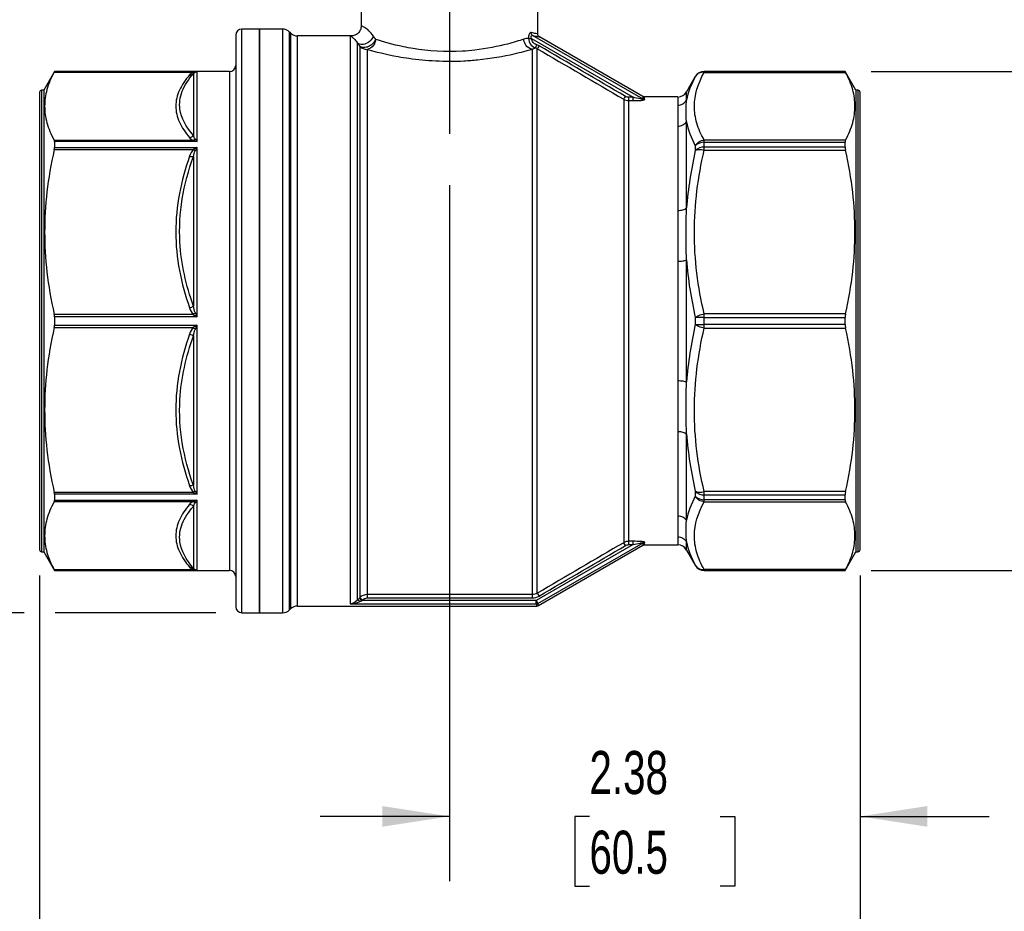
# Model space of a CAD drawing. Header units: inches. Extents: x 0.7 to 32.2, y 0.7 to 24.8.
# Tile 3 of 11: x 6.1 to 11.8, y 6.2 to 11.4. Entities that reach past the tile are written whole.
import ezdxf

# ---------------------------------------------------------------- set-up
doc = ezdxf.new("R2010")
doc.units = ezdxf.units.IN
doc.header["$LTSCALE"] = 3
doc.header["$MEASUREMENT"] = 0
doc.linetypes.add('SLD-Center', pattern=[0.75, 0.6, -0.05, 0.05, -0.05])
doc.linetypes.add('SLD-Solid', pattern=[0])
doc.layers.add('CENTER', color=40, linetype='SLD-Center')
doc.layers.add('DIMENSIONS', color=140, linetype='SLD-Solid', lineweight=25)
doc.styles.add('SLDTEXTSTYLE0', font='TXT', dxfattribs={"width": 0.7})
doc.dimstyles.new('SLDDIMSTYLE0', dxfattribs={"dimtxt": 0.254883, "dimasz": 0.39, "dimexe": 0, "dimexo": 0.0625, "dimgap": 0.063721, "dimtad": 0, "dimtih": 1, "dimtoh": 1, "dimrnd": 1e-09, "dimzin": 12, "dimdsep": 46, "dimtxsty": 'SLDTEXTSTYLE0', "dimsah": 1, "dimcen": 0.09, "dimadec": 0, "dimazin": 3, "dimtfac": 1, "dimtofl": 0, "dimtmove": 0, "dimatfit": 3, "dimfxl": 0, "dimfrac": 2, "dimtolj": 1, "dimtzin": 12, "dimarcsym": 0})
doc.dimstyles.new('SLDDIMSTYLE1', dxfattribs={"dimtxt": 0.254883, "dimasz": 0.39, "dimexe": 0, "dimexo": 0.0625, "dimgap": 0.063721, "dimtad": 0, "dimtih": 1, "dimtoh": 1, "dimrnd": 1e-09, "dimzin": 12, "dimdsep": 46, "dimtxsty": 'SLDTEXTSTYLE0', "dimsah": 1, "dimcen": 0.09, "dimadec": 0, "dimazin": 3, "dimtfac": 1, "dimtmove": 0, "dimatfit": 0, "dimfxl": 0, "dimfrac": 2, "dimtolj": 1, "dimtzin": 12, "dimarcsym": 0})

# ---------------------------------------------------------------- blocks, each defined once
blk = doc.blocks.new('_D')
at = {"layer": 'DIMENSIONS'}
for p, q in [((11.0296, 11.0992), (12.8609, 11.0992)), ((12.4859, 11.0992), (12.4859, 10.0455)), ((12.1072, 9.5833), (12.0216, 9.5833)), ((12.0216, 9.5833), (12.0216, 9.1782)), ((12.8646, 9.5833), (12.9502, 9.5833)), ((12.9502, 9.5833), (12.9502, 9.1782)), ((12.0216, 9.1782), (12.1072, 9.1782)), ((12.9502, 9.1782), (12.8646, 9.1782)), ((12.4859, 8.2055), (12.4859, 9.1212)), ((11.0296, 8.2055), (12.8609, 8.2055))]:
    blk.add_line(p, q, dxfattribs=at)
for points in [[(12.4859, 11.0992), (12.4259, 10.7092), (12.5459, 10.7092)], [(12.4859, 8.2055), (12.5459, 8.5955), (12.4259, 8.5955)]]:
    blk.add_solid(points, dxfattribs=at)
at = {"layer": 'DIMENSIONS', "char_height": 0.25, "attachment_point": 1, "style": 'SLDTEXTSTYLE0'}
for s, insert in [('2.89', (12.1072, 9.9627)), ('73.5', (12.1072, 9.5005))]:
    blk.add_mtext(s, dxfattribs=dict(at, insert=insert))
blk = doc.blocks.new('_D_2')
at = {"layer": 'DIMENSIONS'}
for p, q in [((8.5839, 10.441), (8.5839, 6.4033)), ((10.9658, 8.1756), (10.9658, 6.4033)), ((8.5839, 6.7783), (7.8339, 6.7783)), ((9.3961, 6.7783), (9.3105, 6.7783)), ((9.3105, 6.7783), (9.3105, 6.3732)), ((10.1535, 6.7783), (10.2391, 6.7783)), ((10.2391, 6.7783), (10.2391, 6.3732)), ((10.9658, 6.7783), (11.7158, 6.7783)), ((9.3105, 6.3732), (9.3961, 6.3732)), ((10.2391, 6.3732), (10.1535, 6.3732))]:
    blk.add_line(p, q, dxfattribs=at)
for points in [[(8.5839, 6.7783), (8.1939, 6.8383), (8.1939, 6.7183)], [(10.9658, 6.7783), (11.3558, 6.7183), (11.3558, 6.8383)]]:
    blk.add_solid(points, dxfattribs=at)
at = {"layer": 'DIMENSIONS', "char_height": 0.25, "attachment_point": 1, "style": 'SLDTEXTSTYLE0'}
for s, insert in [('2.38', (9.3961, 7.1577)), ('60.5', (9.3961, 6.6955))]:
    blk.add_mtext(s, dxfattribs=dict(at, insert=insert))
blk = doc.blocks.new('_D_3')
at = {"layer": 'DIMENSIONS'}
for p, q in [((6.2059, 8.1756), (6.2059, 4.986)), ((10.9658, 8.1756), (10.9658, 4.986)), ((6.2059, 5.361), (7.8443, 5.361)), ((8.1896, 5.361), (8.104, 5.361)), ((8.104, 5.361), (8.104, 4.9559)), ((9.1591, 5.361), (9.2447, 5.361)), ((9.2447, 5.361), (9.2447, 4.9559)), ((10.9658, 5.361), (9.5044, 5.361)), ((8.104, 4.9559), (8.1896, 4.9559)), ((9.2447, 4.9559), (9.1591, 4.9559))]:
    blk.add_line(p, q, dxfattribs=at)
for points in [[(6.2059, 5.361), (6.5959, 5.301), (6.5959, 5.421)], [(10.9658, 5.361), (10.5758, 5.421), (10.5758, 5.301)]]:
    blk.add_solid(points, dxfattribs=at)
at = {"layer": 'DIMENSIONS', "char_height": 0.25, "attachment_point": 1, "style": 'SLDTEXTSTYLE0'}
for s, insert in [('4.76', (8.2957, 5.7403)), ('120.9', (8.1896, 5.2782))]:
    blk.add_mtext(s, dxfattribs=dict(at, insert=insert))
blk = doc.blocks.new('_D_4')
at = {"layer": 'DIMENSIONS'}
for p, q in [((8.2545, 12.6425), (4.6268, 12.6425)), ((5.0018, 12.6425), (5.0018, 10.7631)), ((4.5171, 10.301), (4.4315, 10.301)), ((4.4315, 10.301), (4.4315, 9.8959)), ((5.4865, 10.301), (5.5721, 10.301)), ((5.5721, 10.301), (5.5721, 9.8959)), ((4.4315, 9.8959), (4.5171, 9.8959)), ((5.5721, 9.8959), (5.4865, 9.8959)), ((5.0018, 7.9594), (5.0018, 9.8388)), ((6.1159, 7.9594), (4.6268, 7.9594)), ((7.2292, 7.9594), (6.2959, 7.9594))]:
    blk.add_line(p, q, dxfattribs=at)
for points in [[(5.0018, 12.6425), (4.9418, 12.2525), (5.0618, 12.2525)], [(5.0018, 7.9594), (5.0618, 8.3494), (4.9418, 8.3494)]]:
    blk.add_solid(points, dxfattribs=at)
at = {"layer": 'DIMENSIONS', "char_height": 0.25, "attachment_point": 1, "style": 'SLDTEXTSTYLE0'}
for s, insert in [('4.68', (4.6231, 10.6803)), ('119.0', (4.5171, 10.2181))]:
    blk.add_mtext(s, dxfattribs=dict(at, insert=insert))

msp = doc.modelspace()

# ---------------------------------------------------------------- linework, layer by layer
for p, q in [((8.0721, 11.7882), (8.0721, 11.3648)), ((9.0957, 11.3173), (9.0957, 11.7882)), ((7.4815, 11.3453), (7.3792, 11.3453)), ((7.3792, 9.0045), (7.3792, 11.3453)), ((7.6145, 11.3453), (7.4815, 11.3453)), ((7.4815, 11.3453), (7.4815, 7.9594)), ((7.4815, 7.9594), (7.4815, 11.3453)), ((7.6145, 11.3453), (7.6145, 7.9594)), ((7.6611, 11.3232), (7.6563, 11.328)), ((7.6563, 7.9767), (7.6563, 11.328)), ((7.6611, 11.3232), (7.6611, 7.9815)), ((7.3437, 11.3098), (7.3437, 9.0181)), ((8.0082, 11.3059), (7.7028, 11.3059)), ((7.7028, 7.9988), (7.7028, 11.3059)), ((8.0082, 11.3059), (8.0082, 8.0108)), ((8.05, 8.0327), (8.05, 11.2641)), ((9.0601, 11.29), (9.6491, 10.9499)), ((9.7074, 10.9388), (9.0659, 11.3092)), ((9.7057, 10.9537), (9.1055, 11.3002)), ((8.0646, 11.245), (8.0646, 8.0477)), ((8.1064, 11.228), (8.1064, 8.0651)), ((9.0641, 11.2288), (9.0641, 8.0651)), ((9.0936, 8.0731), (9.0936, 11.2316)), ((6.2921, 11.0992), (6.2295, 10.9909)), ((6.2907, 11.0963), (7.0973, 11.0963)), ((7.3083, 11.0992), (6.2921, 11.0992)), ((6.2921, 11.0992), (6.2921, 11.099)), ((6.2921, 11.099), (7.1205, 11.099)), ((7.0983, 11.0874), (7.0983, 10.7282)), ((7.1205, 10.6927), (7.1205, 11.099)), ((7.3083, 11.0992), (7.3083, 9.0987)), ((10.8796, 11.0992), (10.0615, 11.0992)), ((10.0615, 11.0991), (10.0615, 11.0992)), ((10.0615, 11.0946), (10.0615, 11.0991)), ((10.8796, 11.0991), (10.0615, 11.0991)), ((10.0615, 11.0946), (10.882, 11.0946)), ((10.9421, 10.9909), (10.8796, 11.0992)), ((10.8796, 11.0991), (10.8796, 11.0992)), ((10.0103, 11.0697), (9.9592, 10.9811)), ((10.0103, 11.0697), (10.0103, 11.0695)), ((6.2059, 10.9791), (6.2059, 9.1446)), ((6.2295, 10.9909), (6.2177, 10.9909)), ((6.2177, 10.9909), (6.2177, 9.1401)), ((6.2295, 10.9909), (6.2295, 9.1401)), ((9.9592, 10.9331), (9.9592, 10.9811)), ((10.954, 10.9909), (10.9421, 10.9909)), ((10.9421, 10.9909), (10.9421, 8.3138)), ((10.954, 10.9909), (10.954, 8.3138)), ((10.9658, 8.3256), (10.9658, 10.9791)), ((9.5947, 10.9385), (9.5947, 8.3662)), ((9.6491, 10.9499), (9.6242, 10.9499)), ((9.6242, 8.3741), (9.6242, 10.9305)), ((9.6242, 10.9305), (9.6491, 10.9305)), ((9.9081, 10.9516), (9.7149, 10.9516)), ((9.9081, 10.9516), (9.9081, 10.9046)), ((9.9592, 10.3078), (9.9592, 10.8082)), ((9.9081, 10.7825), (9.9081, 10.2932)), ((7.0973, 10.7), (6.2907, 10.7)), ((6.2921, 10.6927), (6.2921, 10.6578)), ((7.1205, 10.6927), (6.2921, 10.6927)), ((10.0615, 10.6895), (10.0615, 10.7017)), ((10.882, 10.7017), (10.0615, 10.7017)), ((10.0615, 10.6612), (10.0615, 10.6895)), ((10.0615, 10.6895), (10.8796, 10.6895)), ((10.8796, 10.6612), (10.8796, 10.6895)), ((6.2907, 10.6468), (7.0973, 10.6468)), ((6.2921, 10.6578), (7.1205, 10.6578)), ((7.1205, 9.677), (7.1205, 10.6578)), ((10.0103, 10.6683), (10.0103, 10.6406)), ((10.0615, 10.6426), (10.0615, 10.6612)), ((10.8796, 10.6612), (10.0615, 10.6612)), ((10.0615, 10.6426), (10.882, 10.6426)), ((7.0983, 10.6059), (7.0983, 9.7388)), ((9.9081, 9.9983), (9.9081, 9.3064)), ((9.9592, 9.2985), (9.9592, 10.0062)), ((7.0973, 9.6899), (6.2907, 9.6899)), ((6.2921, 9.677), (6.2921, 9.6277)), ((7.1205, 9.677), (6.2921, 9.677)), ((10.0103, 9.6719), (10.0103, 9.6328)), ((10.0615, 9.6723), (10.0615, 9.6941)), ((10.882, 9.6941), (10.0615, 9.6941)), ((10.0615, 9.6324), (10.0615, 9.6723)), ((10.0615, 9.6723), (10.8796, 9.6723)), ((10.8796, 9.6324), (10.8796, 9.6723)), ((6.2907, 9.6147), (7.0973, 9.6147)), ((6.2921, 9.6277), (7.1205, 9.6277)), ((7.1205, 8.6468), (7.1205, 9.6277)), ((10.8796, 9.6324), (10.0615, 9.6324)), ((10.0615, 9.6106), (10.0615, 9.6324)), ((10.0615, 9.6106), (10.882, 9.6106)), ((7.0983, 9.5659), (7.0983, 8.6988)), ((6.2059, 9.1446), (6.2059, 8.3256)), ((6.2177, 9.1401), (6.2177, 8.3138)), ((6.2295, 9.1401), (6.2295, 8.3138)), ((7.3083, 9.0987), (7.3083, 8.2055)), ((7.3437, 9.0181), (7.3437, 7.9949)), ((7.3792, 7.9594), (7.3792, 9.0045)), ((9.9081, 9.0115), (9.9081, 8.5222)), ((9.9592, 8.4965), (9.9592, 8.9969)), ((7.0973, 8.6579), (6.2907, 8.6579)), ((6.2921, 8.6468), (6.2921, 8.612)), ((7.1205, 8.6468), (6.2921, 8.6468)), ((10.0103, 8.6641), (10.0103, 8.6364)), ((10.882, 8.6621), (10.0615, 8.6621)), ((10.0615, 8.6435), (10.0615, 8.6621)), ((10.0615, 8.6435), (10.8796, 8.6435)), ((10.0615, 8.6152), (10.0615, 8.6435)), ((10.8796, 8.6152), (10.8796, 8.6435)), ((6.2907, 8.6047), (7.0973, 8.6047)), ((6.2921, 8.612), (7.1205, 8.612)), ((7.0983, 8.5765), (7.0983, 8.2173)), ((7.1205, 8.2057), (7.1205, 8.612)), ((10.8796, 8.6152), (10.0615, 8.6152)), ((10.0615, 8.603), (10.0615, 8.6152)), ((10.0615, 8.603), (10.882, 8.603)), ((9.9081, 8.4), (9.9081, 8.3531)), ((9.6491, 8.3548), (9.0872, 8.0304)), ((9.097, 8.0135), (9.7074, 8.3659)), ((9.1003, 8.0014), (9.7057, 8.351)), ((9.6491, 8.3741), (9.6242, 8.3741)), ((9.6242, 8.3548), (9.6491, 8.3548)), ((9.7149, 8.3531), (9.9081, 8.3531)), ((9.9592, 8.3236), (9.9592, 8.3716)), ((6.2177, 8.3138), (6.2295, 8.3138)), ((6.2295, 8.3138), (6.2921, 8.2055)), ((9.9592, 8.3236), (10.0103, 8.235)), ((10.8796, 8.2055), (10.9421, 8.3138)), ((10.9421, 8.3138), (10.954, 8.3138)), ((10.0103, 8.2352), (10.0103, 8.235)), ((7.0973, 8.2084), (6.2907, 8.2084)), ((7.1205, 8.2057), (6.2921, 8.2057)), ((6.2921, 8.2057), (6.2921, 8.2055)), ((6.2921, 8.2055), (7.3083, 8.2055)), ((10.882, 8.2101), (10.0615, 8.2101)), ((10.0615, 8.2056), (10.0615, 8.2101)), ((10.0615, 8.2056), (10.8796, 8.2056)), ((10.0615, 8.2055), (10.0615, 8.2056)), ((10.0615, 8.2055), (10.8796, 8.2055)), ((10.8796, 8.2055), (10.8796, 8.2056)), ((9.0641, 8.0651), (8.1064, 8.0651)), ((7.7028, 7.9988), (9.0906, 7.9988)), ((8.0082, 8.0108), (9.0872, 8.0108)), ((8.0646, 8.0477), (8.0611, 8.0442)), ((9.0872, 8.0304), (8.075, 8.0304)), ((8.1064, 8.0456), (9.0641, 8.0456)), ((9.0872, 8.0304), (9.097, 8.0135)), ((9.0872, 8.0108), (9.0872, 8.0304)), ((7.3792, 7.9594), (7.4815, 7.9594)), ((7.4815, 7.9594), (7.6145, 7.9594)), ((7.6563, 7.9767), (7.6611, 7.9815))]:
    msp.add_line(p, q)
at = {"flags": 128}
msp.add_lwpolyline([(8.075, 8.0304), (8.077, 8.0324), (8.0785, 8.0339)], dxfattribs=at)
for centre, radius, start, end in [((7.3792, 11.3098), 0.0354, 90, 180), ((7.6145, 11.2862), 0.0591, 45, 90), ((7.7028, 11.3649), 0.0591, 225, 270), ((8.0082, 11.2468), 0.0591, 87.7132, 90), ((8.1063, 11.2876), 0.0596, 225.6381, 270.0868), ((7.3083, 11.1346), 0.0354, 270, 360), ((10.0615, 11.0401), 0.0591, 90, 150), ((10.0615, 11.04), 0.0591, 89.999, 149.9963), ((6.2177, 10.9791), 0.0118, 90, 180), ((9.9081, 11.0106), 0.0591, 270, 330), ((10.954, 10.9791), 0.0118, 0, 90), ((10.0588, 10.6236), 0.0659, 87.6436, 137.3208), ((10.0586, 10.5945), 0.0668, 87.5425, 136.3139), ((10.0559, 7.1644), 2.5079, 89.8727, 91.0412), ((10.0559, 12.1402), 2.5079, 268.9588, 270.1273), ((10.0586, 8.7102), 0.0668, 223.6861, 272.4575), ((10.0588, 8.6811), 0.0659, 222.6792, 272.3564), ((9.9081, 8.2941), 0.0591, 30, 90), ((6.2177, 8.3256), 0.0118, 180, 270), ((10.954, 8.3256), 0.0118, 270, 360), ((10.0615, 8.2647), 0.0591, 210.0037, 270.001), ((10.0615, 8.2645), 0.0591, 210, 270), ((7.3083, 8.1701), 0.0354, 0, 90), ((7.7028, 7.9397), 0.0591, 90, 135), ((7.3792, 7.9949), 0.0354, 180, 270), ((7.6145, 8.0185), 0.0591, 270, 315)]:
    msp.add_arc(centre, radius, start, end)
for points, knots in [([(8.072, 11.3649), (8.0711, 11.3569), (8.0697, 11.345), (8.0618, 11.3311), (8.0541, 11.322), (8.0447, 11.3146), (8.034, 11.3093), (8.0225, 11.3061), (8.0146, 11.3059), (8.0106, 11.3058)], [0, 0, 0, 0, 0.249032, 0.374211, 0.499338, 0.624601, 0.749784, 0.874848, 1, 1, 1, 1]), ([(8.1427, 11.3052), (8.1337, 11.3163), (8.114, 11.3407), (8.0946, 11.3532), (8.0834, 11.3596), (8.0773, 11.3625), (8.0734, 11.3642), (8.0714, 11.3651), (8.0721, 11.3648), (8.0721, 11.3648)], [0, 0, 0, 0, 0.229341, 0.50243, 0.608082, 0.725837, 0.856083, 0.99898, 1, 1, 1, 1]), ([(9.0574, 11.3261), (9.0555, 11.3266), (9.0512, 11.3254), (9.0445, 11.314), (9.0425, 11.3002), (9.0424, 11.292)], [0, 0, 0, 0, 0.041584, 0.0831679, 0.1455438, 0.1455438, 0.1455438, 0.1455438]), ([(9.0659, 11.3092), (9.0628, 11.3111), (9.0585, 11.3164), (9.0573, 11.3232), (9.0574, 11.3261)], [0, 0, 0, 0, 0.571429, 1, 1, 1, 1]), ([(9.0956, 11.3173), (9.0939, 11.3176), (9.0906, 11.3183), (9.0684, 11.3235), (9.0574, 11.3261)], [0, 0, 0, 0, 0.510242, 1, 1, 1, 1]), ([(9.1055, 11.3002), (9.1041, 11.3012), (9.1012, 11.3031), (9.0981, 11.3073), (9.0961, 11.3121), (9.0958, 11.3155), (9.0957, 11.3172)], [0, 0, 0, 0, 0.249995, 0.499982, 0.749915, 1, 1, 1, 1]), ([(8.0106, 11.3058), (8.0106, 11.3058), (8.0097, 11.3065), (8.0128, 11.3044), (8.0204, 11.2985), (8.033, 11.2878), (8.0446, 11.2716), (8.05, 11.2641)], [0, 0, 0, 0, 0.001099, 0.260202, 0.515805, 0.775703, 1, 1, 1, 1]), ([(8.1427, 11.3052), (8.1376, 11.2901), (8.1163, 11.2653), (8.0759, 11.2529), (8.0569, 11.2586), (8.05, 11.2641)], [0, 0, 0, 0, 0.428571, 0.714286, 1, 1, 1, 1]), ([(8.1558, 11.286), (8.1552, 11.2847), (8.1541, 11.2821), (8.1521, 11.2783), (8.1499, 11.2747), (8.1476, 11.2712), (8.145, 11.2679), (8.1423, 11.2648), (8.137, 11.2591), (8.1278, 11.2515), (8.1145, 11.2439), (8.1004, 11.239), (8.0893, 11.2378), (8.0811, 11.2384), (8.0756, 11.2395), (8.0698, 11.2416), (8.0664, 11.2438), (8.0646, 11.245)], [0, 0, 0, 0, 0.0391442, 0.0769349, 0.1134774, 0.1489115, 0.1834143, 0.2171998, 0.2505184, 0.3744725, 0.5001623, 0.6175236, 0.7500829, 0.8018597, 0.8607142, 0.9267743, 1, 1, 1, 1]), ([(8.1558, 11.286), (8.1547, 11.2738), (8.1443, 11.2453), (8.1203, 11.2297), (8.1064, 11.228)], [0, 0, 0, 0, 0.428571, 1, 1, 1, 1]), ([(9.0144, 11.2868), (8.9882, 11.2782), (8.9085, 11.2537), (8.779, 11.227), (8.587, 11.2094), (8.4395, 11.2192), (8.3354, 11.2388), (8.3176, 11.2425)], [6.877626, 6.877626, 6.877626, 6.877626, 7.2915, 7.912311, 8.119248, 8.946996, 9.126094, 9.126094, 9.126094, 9.126094]), ([(9.0641, 11.2288), (9.0501, 11.2305), (9.0259, 11.246), (9.0155, 11.2746), (9.0144, 11.2868)], [0, 0, 0, 0, 0.571429, 1, 1, 1, 1]), ([(9.0424, 11.292), (9.0437, 11.2919), (9.0484, 11.2916), (9.0555, 11.2914), (9.0596, 11.2913)], [0, 0, 0, 0, 0.428571, 1, 1, 1, 1]), ([(9.0425, 11.289), (9.043, 11.2787), (9.0511, 11.2554), (9.0705, 11.2409), (9.0826, 11.2366)], [0, 0, 0, 0, 0.0519673, 0.121257, 0.121257, 0.121257, 0.121257]), ([(9.0596, 11.2913), (9.0579, 11.2964), (9.0568, 11.3045), (9.0604, 11.3101), (9.064, 11.3099), (9.0659, 11.3092)], [0, 0, 0, 0, 0.0623759, 0.1039599, 0.1455438, 0.1455438, 0.1455438, 0.1455438]), ([(9.0888, 11.2551), (9.0812, 11.2576), (9.0742, 11.2621), (9.0638, 11.2743), (9.0605, 11.282), (9.0601, 11.29)], [0, 0, 0, 0, 0.5, 0.5, 1, 1, 1, 1]), ([(9.0659, 11.3092), (9.0774, 11.3065), (9.1003, 11.3013), (9.1038, 11.3006), (9.1055, 11.3002)], [0, 0, 0, 0, 0.501032, 1, 1, 1, 1]), ([(8.2868, 11.186), (8.3067, 11.1825), (8.4229, 11.1636), (8.5873, 11.1542), (8.8015, 11.1711), (8.9459, 11.1968), (9.0349, 11.2205), (9.0641, 11.2288)], [6.877626, 6.877626, 6.877626, 6.877626, 7.05671, 7.884458, 8.091395, 8.712206, 9.12608, 9.12608, 9.12608, 9.12608]), ([(6.2907, 11.0963), (6.2715, 11.0609), (6.2578, 11.0274), (6.2397, 10.9619), (6.2352, 10.93), (6.2352, 10.8662), (6.2397, 10.8343), (6.2578, 10.7689), (6.2715, 10.7353), (6.2907, 10.7)], [0, 0, 0, 0, 0.25, 0.25, 0.5, 0.5, 0.75, 0.75, 1, 1, 1, 1]), ([(7.0983, 10.7282), (7.0554, 10.7772), (7.0081, 10.8629), (7.025, 10.9849), (7.0697, 11.054), (7.0983, 11.0874)], [0, 0, 0, 0, 1.05204, 1.7534, 2.45476, 2.45476, 2.45476, 2.45476]), ([(7.1089, 11.0961), (7.1126, 11.0979), (7.1165, 11.0988), (7.1204, 11.099), (7.1205, 11.099), (7.1205, 11.099)], [-0.08678855, -0.08678855, -0.08678855, -0.08678855, -0.00172038, -0.00172038, 0, 0, 0, 0]), ([(10.0615, 10.7017), (10.0435, 10.7339), (10.0292, 10.7665), (10.0096, 10.8322), (10.0045, 10.8652), (10.005, 10.9642), (10.0255, 11.0301), (10.0615, 11.0946)], [0, 0, 0, 0, 0.25, 0.25, 0.5, 0.5, 1, 1, 1, 1]), ([(10.882, 10.7017), (10.9008, 10.7367), (10.9143, 10.77), (10.9321, 10.8349), (10.9365, 10.8665), (10.9365, 10.9298), (10.9321, 10.9614), (10.9143, 11.0263), (10.9008, 11.0595), (10.882, 11.0946)], [0, 0, 0, 0, 0.25, 0.25, 0.5, 0.5, 0.75, 0.75, 1, 1, 1, 1]), ([(7.076, 11.0805), (7.051, 11.0512), (7.0308, 11.021), (7.0032, 10.9598), (6.996, 10.9289), (6.996, 10.8672), (7.0034, 10.8363), (7.0309, 10.7752), (7.051, 10.745), (7.076, 10.7157)], [0, 0, 0, 0, 0.25, 0.25, 0.5, 0.5, 0.75, 0.75, 1, 1, 1, 1]), ([(9.6491, 10.9305), (9.6491, 10.9314), (9.6491, 10.9338), (9.6491, 10.9408), (9.6491, 10.9453), (9.6491, 10.9499)], [0, 0, 0, 0, 0.5, 0.5, 1, 1, 1, 1]), ([(9.7074, 10.9388), (9.7078, 10.938), (9.7016, 10.9386), (9.6807, 10.9424), (9.663, 10.9465), (9.6491, 10.9499)], [0, 0, 0, 0, 0.0604786, 0.090718, 0.2116753, 0.2116753, 0.2116753, 0.2116753]), ([(9.6491, 10.9305), (9.665, 10.9305), (9.6854, 10.9311), (9.7098, 10.9334), (9.7173, 10.9351), (9.7171, 10.9363)], [0, 0, 0, 0, 0.1209573, 0.1511966, 0.2116753, 0.2116753, 0.2116753, 0.2116753]), ([(9.7051, 10.9525), (9.705, 10.9529), (9.7048, 10.954), (9.7064, 10.9449), (9.7074, 10.9388)], [0, 0, 0, 0, 0.332845, 1, 1, 1, 1]), ([(9.7146, 10.9515), (9.7129, 10.9516), (9.7097, 10.9518), (9.7068, 10.9532), (9.7055, 10.9538)], [0, 0, 0, 0, 0.540697, 1, 1, 1, 1]), ([(9.7171, 10.9363), (9.7162, 10.9423), (9.7147, 10.9514), (9.7149, 10.9502), (9.7149, 10.9498)], [0, 0, 0, 0, 0.665759, 1, 1, 1, 1]), ([(9.9081, 10.9046), (9.9184, 10.9046), (9.9287, 10.9073), (9.9465, 10.9172), (9.954, 10.9245), (9.9592, 10.9331)], [0, 0, 0, 0, 0.5, 0.5, 1, 1, 1, 1]), ([(9.9592, 10.8082), (9.9571, 10.8354), (9.9561, 10.88), (9.9576, 10.9181), (9.9592, 10.9331)], [0, 0, 0, 0, 3.590392, 6.283185, 6.283185, 6.283185, 6.283185]), ([(9.9081, 10.9046), (9.9081, 10.8925), (9.9094, 10.8586), (9.9081, 10.8125), (9.9081, 10.7825)], [0, 0, 0, 0, 2.692794, 6.283185, 6.283185, 6.283185, 6.283185]), ([(7.1205, 10.6927), (7.1205, 10.6928), (7.1204, 10.6929), (7.1165, 10.6985), (7.1126, 10.7035), (7.1089, 10.7077)], [-0.00172038, -0.00172038, -0.00172038, -0.00172038, 0, 0, 0.08506817, 0.08506817, 0.08506817, 0.08506817]), ([(6.2907, 10.6468), (6.2715, 10.5614), (6.2578, 10.4804), (6.2397, 10.3223), (6.2352, 10.2454), (6.2352, 10.0914), (6.2397, 10.0144), (6.2578, 9.8564), (6.2715, 9.7754), (6.2907, 9.6899)], [0, 0, 0, 0, 0.25, 0.25, 0.5, 0.5, 0.75, 0.75, 1, 1, 1, 1]), ([(7.1089, 10.6388), (7.1126, 10.6455), (7.1165, 10.6518), (7.1204, 10.6576), (7.1205, 10.6577), (7.1205, 10.6578)], [-0.08678856, -0.08678856, -0.08678856, -0.08678856, -0.00172138, -0.00172138, 0, 0, 0, 0]), ([(10.0615, 9.6941), (10.0435, 9.7719), (10.0292, 9.8507), (10.0096, 10.0091), (10.0045, 10.0888), (10.005, 10.3279), (10.0255, 10.4871), (10.0615, 10.6426)], [0, 0, 0, 0, 0.25, 0.25, 0.5, 0.5, 1, 1, 1, 1]), ([(10.882, 9.6941), (10.9008, 9.7787), (10.9143, 9.859), (10.9321, 10.0156), (10.9365, 10.092), (10.9365, 10.2447), (10.9321, 10.3211), (10.9143, 10.4778), (10.9008, 10.558), (10.882, 10.6426)], [0, 0, 0, 0, 0.25, 0.25, 0.5, 0.5, 0.75, 0.75, 1, 1, 1, 1]), ([(7.076, 10.6087), (7.051, 10.5379), (7.0308, 10.465), (7.0032, 10.3174), (6.996, 10.2428), (6.996, 10.0937), (7.0034, 10.0191), (7.0309, 9.8716), (7.051, 9.7988), (7.076, 9.7281)], [0, 0, 0, 0, 0.25, 0.25, 0.5, 0.5, 0.75, 0.75, 1, 1, 1, 1]), ([(7.0983, 9.7388), (7.0554, 9.8582), (7.0081, 10.0667), (7.025, 10.3608), (7.0697, 10.526), (7.0983, 10.6059)], [0, 0, 0, 0, 1.052053, 1.753421, 2.45479, 2.45479, 2.45479, 2.45479]), ([(9.9081, 10.2932), (9.9184, 10.2932), (9.9287, 10.2946), (9.9465, 10.2997), (9.954, 10.3034), (9.9592, 10.3078)], [0, 0, 0, 0, 0.5, 0.5, 1, 1, 1, 1]), ([(9.9081, 10.2932), (9.9081, 10.2535), (9.9094, 10.1579), (9.9081, 10.057), (9.9081, 9.9983)], [0, 0, 0, 0, 2.692794, 6.283185, 6.283185, 6.283185, 6.283185]), ([(9.9592, 10.0062), (9.9571, 10.0647), (9.9561, 10.1669), (9.9576, 10.2661), (9.9592, 10.3078)], [0, 0, 0, 0, 3.590392, 6.283185, 6.283185, 6.283185, 6.283185]), ([(7.1205, 9.677), (7.1205, 9.6772), (7.1204, 9.6773), (7.1165, 9.6854), (7.1126, 9.6934), (7.1089, 9.701)], [-0.00172138, -0.00172138, -0.00172138, -0.00172138, 0, 0, 0.08506717, 0.08506717, 0.08506717, 0.08506717]), ([(6.2907, 9.6147), (6.2715, 9.5293), (6.2578, 9.4483), (6.2397, 9.2903), (6.2352, 9.2133), (6.2352, 9.0593), (6.2397, 8.9823), (6.2578, 8.8243), (6.2715, 8.7433), (6.2907, 8.6579)], [0, 0, 0, 0, 0.25, 0.25, 0.5, 0.5, 0.75, 0.75, 1, 1, 1, 1]), ([(7.1089, 9.6037), (7.1126, 9.6113), (7.1165, 9.6193), (7.1204, 9.6274), (7.1205, 9.6275), (7.1205, 9.6277)], [-0.08678855, -0.08678855, -0.08678855, -0.08678855, -0.00172038, -0.00172038, 0, 0, 0, 0]), ([(10.0615, 8.6621), (10.0435, 8.7398), (10.0292, 8.8186), (10.0096, 8.9771), (10.0045, 9.0568), (10.005, 9.2958), (10.0255, 9.455), (10.0615, 9.6106)], [0, 0, 0, 0, 0.25, 0.25, 0.5, 0.5, 1, 1, 1, 1]), ([(10.882, 8.6621), (10.9008, 8.7466), (10.9143, 8.8269), (10.9321, 8.9836), (10.9365, 9.06), (10.9365, 9.2127), (10.9321, 9.289), (10.9143, 9.4457), (10.9008, 9.526), (10.882, 9.6106)], [0, 0, 0, 0, 0.25, 0.25, 0.5, 0.5, 0.75, 0.75, 1, 1, 1, 1]), ([(7.076, 9.5766), (7.051, 9.5059), (7.0309, 9.433), (7.0034, 9.2854), (6.996, 9.2107), (6.9961, 9.0616), (7.0033, 8.9871), (7.0308, 8.8397), (7.051, 8.7668), (7.076, 8.696)], [0, 0, 0, 0, 0.25, 0.25, 0.5, 0.5, 0.75, 0.75, 1, 1, 1, 1]), ([(7.0983, 8.6988), (7.0697, 8.7786), (7.0251, 8.9437), (7.0081, 9.2376), (7.0554, 9.4465), (7.0983, 9.5659)], [0, 0, 0, 0, 0.70136, 1.40272, 2.45476, 2.45476, 2.45476, 2.45476]), ([(9.9081, 9.3064), (9.9184, 9.3064), (9.9287, 9.3057), (9.9465, 9.3029), (9.954, 9.3009), (9.9592, 9.2985)], [0, 0, 0, 0, 0.5, 0.5, 1, 1, 1, 1]), ([(9.9081, 9.3064), (9.9081, 9.2476), (9.9094, 9.1468), (9.9081, 9.0512), (9.9081, 9.0115)], [0, 0, 0, 0, 3.590392, 6.283185, 6.283185, 6.283185, 6.283185]), ([(9.9592, 8.9969), (9.9576, 9.0385), (9.9561, 9.1378), (9.9571, 9.24), (9.9592, 9.2985)], [0, 0, 0, 0, 2.692794, 6.283185, 6.283185, 6.283185, 6.283185]), ([(7.1205, 8.6468), (7.1205, 8.647), (7.1204, 8.6471), (7.1165, 8.6529), (7.1126, 8.6592), (7.1089, 8.6658)], [-0.00172038, -0.00172038, -0.00172038, -0.00172038, 0, 0, 0.08506817, 0.08506817, 0.08506817, 0.08506817]), ([(6.2907, 8.6047), (6.2715, 8.5693), (6.2578, 8.5358), (6.2397, 8.4703), (6.2352, 8.4385), (6.2352, 8.3747), (6.2397, 8.3428), (6.2578, 8.2773), (6.2715, 8.2438), (6.2907, 8.2084)], [0, 0, 0, 0, 0.25, 0.25, 0.5, 0.5, 0.75, 0.75, 1, 1, 1, 1]), ([(7.076, 8.5889), (7.051, 8.5596), (7.0308, 8.5294), (7.0032, 8.4683), (6.996, 8.4374), (6.996, 8.3756), (7.0034, 8.3447), (7.0309, 8.2836), (7.051, 8.2535), (7.076, 8.2242)], [0, 0, 0, 0, 0.25, 0.25, 0.5, 0.5, 0.75, 0.75, 1, 1, 1, 1]), ([(7.0983, 8.2173), (7.0554, 8.2674), (7.0081, 8.3546), (7.025, 8.4761), (7.0697, 8.5439), (7.0983, 8.5765)], [0, 0, 0, 0, 1.052053, 1.753421, 2.45479, 2.45479, 2.45479, 2.45479]), ([(7.1089, 8.597), (7.1126, 8.6012), (7.1165, 8.6062), (7.1204, 8.6118), (7.1205, 8.6119), (7.1205, 8.612)], [-0.08678856, -0.08678856, -0.08678856, -0.08678856, -0.00172138, -0.00172138, 0, 0, 0, 0]), ([(10.0615, 8.2101), (10.0435, 8.2423), (10.0292, 8.275), (10.0096, 8.3406), (10.0045, 8.3736), (10.005, 8.4726), (10.0255, 8.5386), (10.0615, 8.603)], [0, 0, 0, 0, 0.25, 0.25, 0.5, 0.5, 1, 1, 1, 1]), ([(10.882, 8.2101), (10.9008, 8.2452), (10.9143, 8.2784), (10.9321, 8.3433), (10.9365, 8.3749), (10.9365, 8.4382), (10.9321, 8.4698), (10.9143, 8.5347), (10.9008, 8.568), (10.882, 8.603)], [0, 0, 0, 0, 0.25, 0.25, 0.5, 0.5, 0.75, 0.75, 1, 1, 1, 1]), ([(9.9081, 8.5222), (9.9081, 8.4921), (9.9094, 8.446), (9.9081, 8.4122), (9.9081, 8.4)], [0, 0, 0, 0, 3.590392, 6.283185, 6.283185, 6.283185, 6.283185]), ([(9.9081, 8.5222), (9.9184, 8.5222), (9.9287, 8.5198), (9.9465, 8.5108), (9.954, 8.5043), (9.9592, 8.4965)], [0, 0, 0, 0, 0.5, 0.5, 1, 1, 1, 1]), ([(9.9592, 8.3716), (9.9576, 8.3866), (9.9561, 8.4247), (9.9571, 8.4693), (9.9592, 8.4965)], [0, 0, 0, 0, 2.692794, 6.283185, 6.283185, 6.283185, 6.283185]), ([(9.7171, 8.3684), (9.7173, 8.3696), (9.7098, 8.3713), (9.6854, 8.3736), (9.665, 8.3741), (9.6491, 8.3741)], [0, 0, 0, 0, 0.0604786, 0.090718, 0.2116753, 0.2116753, 0.2116753, 0.2116753]), ([(9.6491, 8.3548), (9.6491, 8.3593), (9.6491, 8.3639), (9.6491, 8.3709), (9.6491, 8.3733), (9.6491, 8.3741)], [0, 0, 0, 0, 0.5, 0.5, 1, 1, 1, 1]), ([(9.6491, 8.3548), (9.663, 8.3582), (9.6807, 8.3623), (9.7016, 8.3661), (9.7078, 8.3667), (9.7074, 8.3659)], [0, 0, 0, 0, 0.1209573, 0.1511966, 0.2116753, 0.2116753, 0.2116753, 0.2116753]), ([(9.7074, 8.3659), (9.7064, 8.3598), (9.7048, 8.3507), (9.705, 8.3518), (9.7051, 8.3522)], [0, 0, 0, 0, 0.667155, 1, 1, 1, 1]), ([(9.7055, 8.3509), (9.7068, 8.3515), (9.7097, 8.3529), (9.7129, 8.3531), (9.7146, 8.3532)], [0, 0, 0, 0, 0.459303, 1, 1, 1, 1]), ([(9.7149, 8.3548), (9.7149, 8.3545), (9.7147, 8.3533), (9.7162, 8.3624), (9.7171, 8.3684)], [0, 0, 0, 0, 0.333302, 1, 1, 1, 1]), ([(7.1205, 8.2057), (7.1205, 8.2057), (7.1204, 8.2057), (7.1165, 8.2059), (7.1126, 8.2068), (7.1089, 8.2085)], [-0.00172138, -0.00172138, -0.00172138, -0.00172138, 0, 0, 0.08506717, 0.08506717, 0.08506717, 0.08506717]), ([(8.1064, 8.0651), (8.1064, 8.0644), (8.1064, 8.062), (8.1064, 8.0549), (8.1064, 8.0503), (8.1064, 8.0456)], [0, 0, 0, 0, 0.5, 0.5, 1, 1, 1, 1]), ([(8.05, 8.0327), (8.0379, 8.0197), (8.0229, 8.0126), (8.0084, 8.0109), (8.0083, 8.0109), (8.0082, 8.0108)], [0.0375404, 0.0375404, 0.0375404, 0.0375404, 0.2187681, 0.2187681, 0.2195456, 0.2195456, 0.2195456, 0.2195456]), ([(8.0082, 8.0108), (8.0083, 8.0108), (8.0084, 8.0109), (8.0278, 8.0117), (8.0479, 8.0162), (8.0639, 8.0247)], [0.0375404, 0.0375404, 0.0375404, 0.0375404, 0.0383179, 0.0383179, 0.2195456, 0.2195456, 0.2195456, 0.2195456]), ([(9.0872, 8.0108), (9.0881, 8.0109), (9.0898, 8.0109), (9.0923, 8.0115), (9.0947, 8.0123), (9.0962, 8.0131), (9.097, 8.0135)], [0, 0, 0, 0, 0.250065, 0.5, 0.749935, 1, 1, 1, 1])]:
    msp.add_open_spline(points, degree=3, knots=knots)
for points in [[(8.05, 11.2641), (8.0547, 11.2579), (8.0596, 11.2515), (8.0646, 11.245)], [(8.1558, 11.286), (8.1513, 11.2926), (8.1469, 11.299), (8.1427, 11.3052)], [(8.3175, 11.2425), (8.2529, 11.256), (8.1973, 11.2725), (8.1558, 11.286)], [(9.0424, 11.292), (9.0339, 11.2917), (9.0245, 11.2901), (9.0144, 11.2868)], [(9.0424, 11.292), (9.0424, 11.291), (9.0424, 11.29), (9.0425, 11.289)], [(9.0601, 11.29), (9.0564, 11.2898), (9.0492, 11.2894), (9.0441, 11.2891), (9.0425, 11.289)], [(9.0601, 11.29), (9.0599, 11.2904), (9.0597, 11.2909), (9.0596, 11.2913)], [(9.0888, 11.2551), (9.0873, 11.2506), (9.0843, 11.2417), (9.0828, 11.2372), (9.0826, 11.2366)], [(9.1035, 11.2484), (9.0988, 11.2511), (9.0939, 11.2534), (9.0888, 11.2551)], [(8.1064, 11.228), (8.1527, 11.215), (8.2148, 11.199), (8.2869, 11.1861)], [(9.0641, 11.2288), (9.0709, 11.2327), (9.0772, 11.2351), (9.0826, 11.2366)], [(9.0826, 11.2366), (9.0864, 11.2353), (9.0902, 11.2336), (9.0936, 11.2316)], [(9.1035, 11.2484), (9.1011, 11.2443), (9.0963, 11.2362), (9.0939, 11.2321), (9.0936, 11.2316)], [(9.0936, 11.2316), (9.2608, 11.134), (9.4278, 11.0364), (9.5947, 10.9385)], [(9.6046, 10.9553), (9.4377, 11.0532), (9.2706, 11.1509), (9.1035, 11.2484)], [(6.2907, 11.0963), (6.2916, 11.098), (6.2921, 11.0989), (6.2921, 11.099)], [(7.0973, 11.0963), (7.087, 11.0918), (7.0808, 11.0862), (7.076, 11.0805)], [(7.076, 11.0805), (7.0844, 11.0795), (7.0927, 11.082), (7.0983, 11.0874)], [(7.1205, 11.099), (7.1127, 11.0989), (7.1048, 11.098), (7.0973, 11.0963)], [(7.1089, 11.0961), (7.1054, 11.0949), (7.1013, 11.0949), (7.0973, 11.0963)], [(7.0983, 11.0874), (7.1007, 11.0906), (7.1038, 11.0937), (7.1089, 11.0961)], [(10.0615, 11.0946), (10.051, 11.0954), (10.0301, 11.0916), (10.0152, 11.0779), (10.0103, 11.0695)], [(10.8796, 11.0991), (10.8796, 11.0989), (10.8804, 11.0974), (10.882, 11.0946)], [(10.0103, 11.0695), (9.9855, 11.0249), (9.968, 10.9793), (9.9595, 10.9331)], [(9.5947, 10.9385), (9.5951, 10.9391), (9.5975, 10.9433), (9.6022, 10.9513), (9.6046, 10.9553)], [(9.5947, 10.9385), (9.6036, 10.9333), (9.614, 10.9305), (9.6242, 10.9305)], [(9.6242, 10.9499), (9.6174, 10.9499), (9.6105, 10.9518), (9.6046, 10.9553)], [(9.6242, 10.9305), (9.6242, 10.9314), (9.6242, 10.9362), (9.6242, 10.9453), (9.6242, 10.9499)], [(9.7171, 10.9363), (9.7154, 10.9363), (9.712, 10.9367), (9.7089, 10.938), (9.7074, 10.9388)], [(9.9081, 10.7825), (9.9184, 10.7825), (9.939, 10.7873), (9.954, 10.8004), (9.9592, 10.8082)], [(9.9591, 10.8082), (9.9676, 10.7613), (9.9855, 10.7144), (10.0103, 10.6683)], [(6.2921, 10.6927), (6.2921, 10.6958), (6.2916, 10.6983), (6.2907, 10.7)], [(7.076, 10.7157), (7.0844, 10.7168), (7.0927, 10.7214), (7.0983, 10.7282)], [(7.076, 10.7157), (7.0808, 10.7101), (7.087, 10.7044), (7.0973, 10.7)], [(7.0973, 10.7), (7.1013, 10.7013), (7.1054, 10.704), (7.1089, 10.7077)], [(7.0973, 10.7), (7.1048, 10.6982), (7.1127, 10.6957), (7.1205, 10.6927)], [(7.1089, 10.7077), (7.1038, 10.7135), (7.1007, 10.7209), (7.0983, 10.7282)], [(10.0103, 10.6683), (10.0152, 10.6774), (10.0301, 10.6936), (10.051, 10.7008), (10.0615, 10.7017)], [(10.882, 10.7017), (10.8804, 10.6988), (10.8796, 10.6947), (10.8796, 10.6895)], [(6.2907, 10.6468), (6.2916, 10.6508), (6.2921, 10.6546), (6.2921, 10.6578)], [(7.0973, 10.6468), (7.087, 10.636), (7.0808, 10.6223), (7.076, 10.6087)], [(7.1205, 10.6578), (7.1127, 10.6547), (7.1048, 10.651), (7.0973, 10.6468)], [(7.1089, 10.6388), (7.1054, 10.6407), (7.1013, 10.6435), (7.0973, 10.6468)], [(7.0983, 10.6059), (7.1007, 10.6178), (7.1038, 10.6296), (7.1089, 10.6388)], [(10.0103, 10.6406), (9.9855, 10.5314), (9.968, 10.42), (9.9595, 10.3078)], [(10.0615, 10.6426), (10.051, 10.6447), (10.0301, 10.6465), (10.0152, 10.6433), (10.0103, 10.6406)], [(10.8796, 10.6612), (10.8796, 10.6558), (10.8804, 10.6495), (10.882, 10.6426)], [(7.076, 10.6087), (7.0844, 10.6061), (7.0927, 10.6051), (7.0983, 10.6059)], [(9.9081, 9.9983), (9.9184, 9.9983), (9.939, 9.9998), (9.954, 10.0038), (9.9592, 10.0062)], [(9.9591, 10.0062), (9.9676, 9.8937), (9.9855, 9.7817), (10.0103, 9.6719)], [(7.076, 9.7281), (7.0844, 9.7306), (7.0927, 9.7346), (7.0983, 9.7388)], [(7.076, 9.7281), (7.0808, 9.7144), (7.087, 9.7007), (7.0973, 9.6899)], [(7.1089, 9.701), (7.1038, 9.7116), (7.1007, 9.7252), (7.0983, 9.7388)], [(6.2921, 9.677), (6.2921, 9.6815), (6.2916, 9.6859), (6.2907, 9.6899)], [(7.0973, 9.6899), (7.1013, 9.6933), (7.1054, 9.6971), (7.1089, 9.701)], [(7.0973, 9.6899), (7.1048, 9.6858), (7.1127, 9.6814), (7.1205, 9.677)], [(10.0103, 9.6719), (10.0152, 9.6765), (10.0301, 9.6856), (10.051, 9.692), (10.0615, 9.6941)], [(10.882, 9.6941), (10.8804, 9.6873), (10.8796, 9.6799), (10.8796, 9.6723)], [(6.2907, 9.6147), (6.2916, 9.6188), (6.2921, 9.6232), (6.2921, 9.6277)], [(7.0973, 9.6147), (7.087, 9.604), (7.0808, 9.5903), (7.076, 9.5766)], [(7.1205, 9.6277), (7.1127, 9.6233), (7.1048, 9.6189), (7.0973, 9.6147)], [(7.1089, 9.6037), (7.1054, 9.6076), (7.1013, 9.6114), (7.0973, 9.6147)], [(7.0983, 9.5659), (7.1007, 9.5795), (7.1038, 9.593), (7.1089, 9.6037)], [(10.0103, 9.6328), (9.9855, 9.5229), (9.968, 9.411), (9.9595, 9.2985)], [(10.0615, 9.6106), (10.051, 9.6126), (10.0301, 9.619), (10.0152, 9.6282), (10.0103, 9.6328)], [(10.8796, 9.6324), (10.8796, 9.6248), (10.8804, 9.6174), (10.882, 9.6106)], [(7.076, 9.5766), (7.0844, 9.5741), (7.0927, 9.5701), (7.0983, 9.5659)], [(9.9081, 9.0115), (9.9184, 9.0115), (9.939, 9.0087), (9.954, 9.0013), (9.9592, 8.9969)], [(9.9591, 8.9969), (9.9676, 8.8847), (9.9855, 8.7732), (10.0103, 8.6641)], [(7.076, 8.696), (7.0844, 8.6986), (7.0927, 8.6996), (7.0983, 8.6988)], [(7.076, 8.696), (7.0808, 8.6824), (7.087, 8.6687), (7.0973, 8.6579)], [(7.1089, 8.6658), (7.1038, 8.675), (7.1007, 8.6869), (7.0983, 8.6988)], [(6.2921, 8.6468), (6.2921, 8.6501), (6.2916, 8.6538), (6.2907, 8.6579)], [(7.0973, 8.6579), (7.1013, 8.6612), (7.1054, 8.664), (7.1089, 8.6658)], [(7.0973, 8.6579), (7.1048, 8.6537), (7.1127, 8.65), (7.1205, 8.6468)], [(10.0103, 8.6364), (9.9855, 8.5902), (9.968, 8.5434), (9.9595, 8.4965)], [(10.0103, 8.6641), (10.0152, 8.6614), (10.0301, 8.6582), (10.051, 8.66), (10.0615, 8.6621)], [(10.0615, 8.603), (10.051, 8.6039), (10.0301, 8.6111), (10.0152, 8.6272), (10.0103, 8.6364)], [(10.882, 8.6621), (10.8804, 8.6552), (10.8796, 8.6489), (10.8796, 8.6435)], [(6.2907, 8.6047), (6.2916, 8.6064), (6.2921, 8.6089), (6.2921, 8.612)], [(7.0973, 8.6047), (7.087, 8.6003), (7.0808, 8.5946), (7.076, 8.5889)], [(7.076, 8.5889), (7.0844, 8.5879), (7.0927, 8.5833), (7.0983, 8.5765)], [(7.1205, 8.612), (7.1127, 8.6089), (7.1048, 8.6065), (7.0973, 8.6047)], [(7.1089, 8.597), (7.1054, 8.6007), (7.1013, 8.6034), (7.0973, 8.6047)], [(7.0983, 8.5765), (7.1007, 8.5838), (7.1038, 8.5912), (7.1089, 8.597)], [(10.8796, 8.6152), (10.8796, 8.6099), (10.8804, 8.6058), (10.882, 8.603)], [(9.9081, 8.4), (9.9184, 8.4), (9.939, 8.3947), (9.954, 8.3802), (9.9592, 8.3716)], [(9.5947, 8.3662), (9.4278, 8.2683), (9.2608, 8.1706), (9.0936, 8.0731)], [(9.1035, 8.0563), (9.2706, 8.1538), (9.4377, 8.2515), (9.6046, 8.3494)], [(9.6242, 8.3741), (9.614, 8.3741), (9.6036, 8.3713), (9.5947, 8.3662)], [(9.6046, 8.3494), (9.6022, 8.3534), (9.5975, 8.3614), (9.5951, 8.3656), (9.5947, 8.3662)], [(9.6046, 8.3494), (9.6105, 8.3529), (9.6174, 8.3548), (9.6242, 8.3548)], [(9.6242, 8.3548), (9.6242, 8.3593), (9.6242, 8.3684), (9.6242, 8.3733), (9.6242, 8.3741)], [(9.7074, 8.3659), (9.7089, 8.3667), (9.712, 8.368), (9.7154, 8.3684), (9.7171, 8.3684)], [(9.9591, 8.3716), (9.9676, 8.3253), (9.9855, 8.2797), (10.0103, 8.2352)], [(10.0103, 8.2352), (10.0152, 8.2268), (10.0301, 8.2131), (10.051, 8.2093), (10.0615, 8.2101)], [(6.2921, 8.2057), (6.2921, 8.2058), (6.2916, 8.2067), (6.2907, 8.2084)], [(7.076, 8.2242), (7.0844, 8.2252), (7.0927, 8.2227), (7.0983, 8.2173)], [(7.076, 8.2242), (7.0808, 8.2185), (7.087, 8.2129), (7.0973, 8.2084)], [(7.0973, 8.2084), (7.1013, 8.2098), (7.1054, 8.2098), (7.1089, 8.2085)], [(7.0973, 8.2084), (7.1048, 8.2067), (7.1127, 8.2058), (7.1205, 8.2057)], [(7.1089, 8.2085), (7.1038, 8.2109), (7.1007, 8.2141), (7.0983, 8.2173)], [(10.882, 8.2101), (10.8804, 8.2073), (10.8796, 8.2057), (10.8796, 8.2056)], [(8.1064, 8.0651), (8.0909, 8.0651), (8.0755, 8.0586), (8.0646, 8.0477)], [(9.0936, 8.0731), (9.0848, 8.0679), (9.0744, 8.0651), (9.0641, 8.0651)], [(9.0641, 8.0651), (9.0641, 8.0644), (9.0641, 8.0596), (9.0641, 8.0503), (9.0641, 8.0456)], [(9.0641, 8.0456), (9.0778, 8.0456), (9.0916, 8.0493), (9.1035, 8.0563)], [(9.0936, 8.0731), (9.0939, 8.0726), (9.0963, 8.0685), (9.1011, 8.0604), (9.1035, 8.0563)], [(8.0611, 8.0442), (8.0574, 8.0404), (8.0536, 8.0365), (8.05, 8.0327)], [(8.0639, 8.0247), (8.0578, 8.03), (8.0518, 8.0334), (8.05, 8.0327)], [(8.0611, 8.0442), (8.0614, 8.0438), (8.0648, 8.0405), (8.0716, 8.0338), (8.075, 8.0304)], [(8.0639, 8.0247), (8.0675, 8.0266), (8.0713, 8.0285), (8.075, 8.0304)], [(8.0646, 8.0477), (8.065, 8.0474), (8.0683, 8.0441), (8.0751, 8.0373), (8.0785, 8.0339)], [(8.0785, 8.0339), (8.0858, 8.0413), (8.0961, 8.0456), (8.1064, 8.0456)], [(9.0872, 8.0108), (9.0894, 8.0028), (9.0904, 7.9988), (9.0904, 7.9988)], [(9.0904, 7.9988), (9.0921, 7.9989), (9.0956, 7.9992), (9.0987, 8.0007), (9.1003, 8.0014)], [(9.1003, 8.0014), (9.1003, 8.0014), (9.0992, 8.0055), (9.097, 8.0135)]]:
    msp.add_open_spline(points, degree=3)
at = {"layer": 'CENTER'}
msp.add_line((8.5839, 12.5382), (8.5839, 10.591), dxfattribs=at)

# ---------------------------------------------------------------- dimensions: what is measured, and where the dimension line sits
at = {"layer": 'DIMENSIONS'}
for base, p1, p2, picture, middle in [((5.0018, 12.6425), (7.3792, 7.9594), (8.4045, 12.6425), '_D_4', (5.0018, 10.301)), ((12.4859, 11.0992), (10.8796, 8.2055), (10.8796, 11.0992), '_D', (12.4859, 9.5833))]:
    dim = msp.add_linear_dim(base=base, p1=p1, p2=p2, angle=90, dimstyle='SLDDIMSTYLE0', dxfattribs=at)
    dim.commit()
    dim.dimension.update_dxf_attribs({"geometry": picture, "text_midpoint": middle, "dimtype": 160})
for base, p1, p2, dimstyle, picture, middle in [((10.9658, 6.7783), (8.5839, 10.591), (10.9658, 8.3256), 'SLDDIMSTYLE1', '_D_2', (9.7748, 6.7783)), ((6.2059, 5.361), (10.9658, 8.3256), (6.2059, 8.3256), 'SLDDIMSTYLE0', '_D_3', (8.6744, 5.361))]:
    dim = msp.add_linear_dim(base=base, p1=p1, p2=p2, dimstyle=dimstyle, dxfattribs=at)
    dim.commit()
    dim.dimension.update_dxf_attribs({"geometry": picture, "text_midpoint": middle, "dimtype": 160})

doc.saveas('drawing.dxf')
